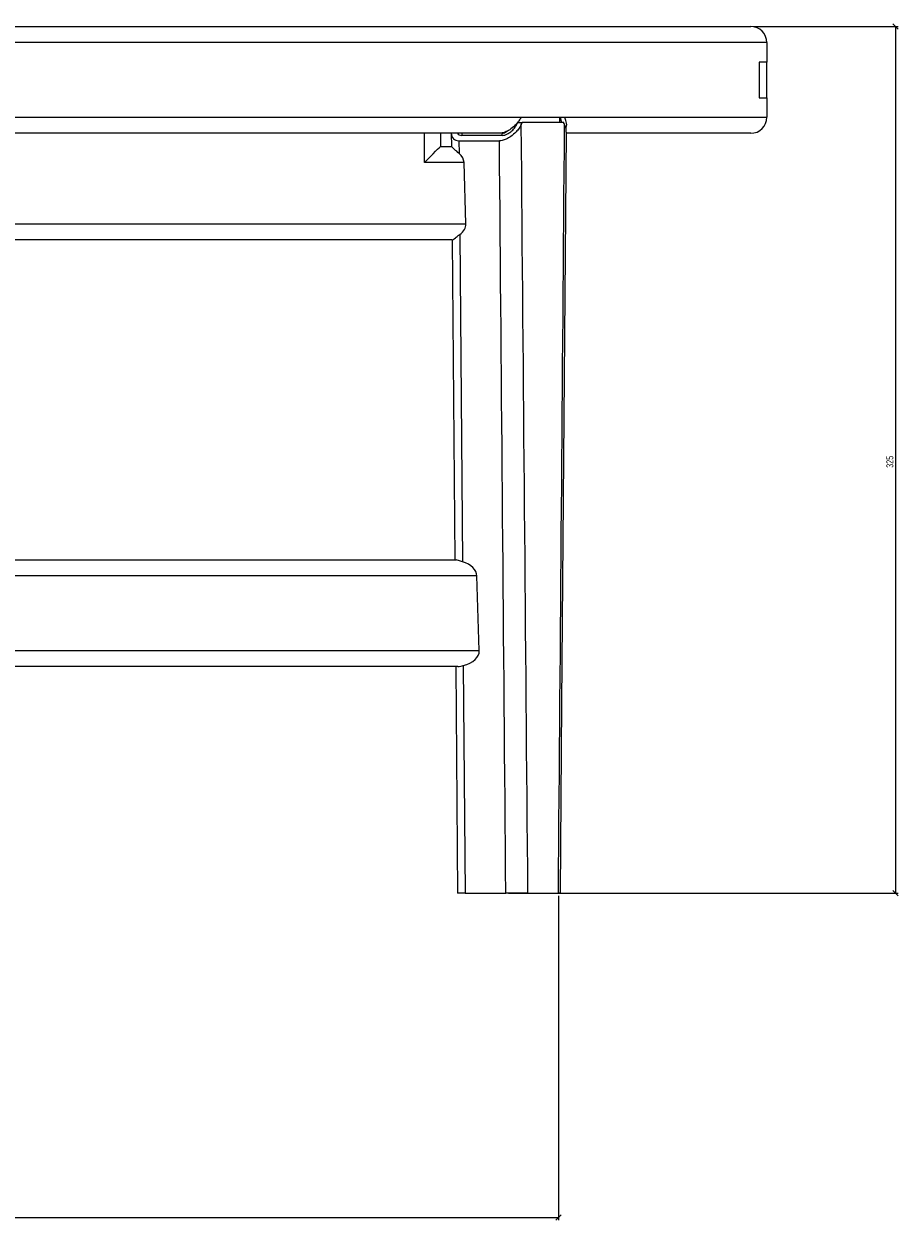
# Model space of a CAD drawing. Header units: millimetres. Extents: x 175 to 2927, y 493 to 2438.
# Tile 7 of 12: x 1146 to 1474, y 1989 to 2438. Entities that reach past the tile are written whole.
import ezdxf

# ---------------------------------------------------------------- set-up
doc = ezdxf.new("R2010")
doc.units = ezdxf.units.MM
doc.layers.add('LINHAS_LAYOUT', color=7, linetype='Continuous', lineweight=25)
doc.styles.add('SLDTEXTSTYLE0', font='TXT', dxfattribs={"width": 0.605})
doc.dimstyles.new('SLDDIMSTYLE0', dxfattribs={"dimtxt": 2.568319, "dimasz": 2, "dimexe": 0, "dimexo": 0.0625, "dimgap": 0.64208, "dimtad": 1, "dimdec": 0, "dimrnd": 1e-09, "dimzin": 12, "dimdsep": 46, "dimtxsty": 'SLDTEXTSTYLE0', "dimblk1": 'OBLIQUE', "dimblk2": 'OBLIQUE', "dimsah": 1, "dimcen": 0.09, "dimadec": 0, "dimazin": 3, "dimtfac": 1, "dimtdec": 0, "dimtofl": 0, "dimtmove": 0, "dimatfit": 3, "dimldrblk": 'OBLIQUE', "dimfxl": 0, "dimfrac": 2, "dimtolj": 1, "dimtzin": 12, "dimarcsym": 0})
doc.dimstyles.new('SLDDIMSTYLE1', dxfattribs={"dimtxt": 2.568319, "dimasz": 2, "dimexe": 0, "dimexo": 0.0625, "dimgap": 0.64208, "dimtad": 1, "dimdec": 1, "dimrnd": 1e-09, "dimzin": 12, "dimdsep": 46, "dimtxsty": 'SLDTEXTSTYLE0', "dimblk1": 'OBLIQUE', "dimblk2": 'OBLIQUE', "dimsah": 1, "dimcen": 0.09, "dimadec": 0, "dimazin": 3, "dimtfac": 1, "dimtdec": 1, "dimtofl": 0, "dimtmove": 0, "dimatfit": 3, "dimldrblk": 'OBLIQUE', "dimfxl": 0, "dimfrac": 2, "dimtolj": 1, "dimtzin": 12, "dimarcsym": 0})

# ---------------------------------------------------------------- blocks, each defined once
blk = doc.blocks.new('_OBLIQUE')
at = {"color": 0, "linetype": 'ByBlock', "lineweight": -2}
blk.add_line((-0.5, -0.5), (0.5, 0.5), dxfattribs=at)
blk = doc.blocks.new('_D')
at = {"layer": 'LINHAS_LAYOUT'}
for p, q in [((251.89, 2110.64), (251.89, 1989.11)), ((1346.44, 2110.64), (1346.44, 1989.11)), ((251.89, 1990.11), (1346.44, 1990.11))]:
    blk.add_line(p, q, dxfattribs=at)
at = {"layer": 'LINHAS_LAYOUT', "xscale": 2, "yscale": 2}
for p, rotation in [((251.89, 1990.11), 180.0000041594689), ((1346.44, 1990.11), 4.159468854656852e-06)]:
    blk.add_blockref('_OBLIQUE', p, dxfattribs=dict(at, rotation=rotation))
at = {"layer": 'LINHAS_LAYOUT', "insert": (795.25, 1993.52), "char_height": 2.646, "attachment_point": 1, "rotation": 0, "style": 'SLDTEXTSTYLE0'}
blk.add_mtext('1095', dxfattribs=at)
blk = doc.blocks.new('_D_1')
at = {"layer": 'LINHAS_LAYOUT'}
for p, q in [((1419.54, 2436.64), (1473.76, 2436.64)), ((1472.76, 2436.64), (1472.76, 2111.64)), ((1327.71, 2111.64), (1473.76, 2111.64))]:
    blk.add_line(p, q, dxfattribs=at)
at = {"layer": 'LINHAS_LAYOUT', "xscale": 2, "yscale": 2}
for p, rotation in [((1472.76, 2436.64), 90.00000000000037), ((1472.76, 2111.64), 270.0000000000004)]:
    blk.add_blockref('_OBLIQUE', p, dxfattribs=dict(at, rotation=rotation))
at = {"layer": 'LINHAS_LAYOUT', "insert": (1469.35, 2271.2), "char_height": 2.646, "attachment_point": 1, "rotation": 90, "style": 'SLDTEXTSTYLE0'}
blk.add_mtext('325', dxfattribs=at)

msp = doc.modelspace()

# ---------------------------------------------------------------- linework, layer by layer
at = {"color": 7, "linetype": 'Continuous', "lineweight": 25}
for p, q in [((1109.04, 2436.64), (1418.54, 2436.64)), ((1424.54, 2430.64), (1112.04, 2430.64)), ((1424.54, 2430.64), (1424.54, 2423.3)), ((1424.54, 2423.3), (1421.66, 2423.3)), ((1421.66, 2423.3), (1421.66, 2409.97)), ((1424.54, 2409.97), (1424.54, 2423.3)), ((1421.66, 2409.97), (1424.54, 2409.97)), ((1424.54, 2409.97), (1424.54, 2402.64)), ((1112.04, 2402.64), (1332.44, 2402.64)), ((1331.18, 2400.64), (1332.88, 2400.64)), ((1332.44, 2402.64), (1348.8, 2402.64)), ((1348.4, 2400.64), (1332.88, 2400.64)), ((1347.04, 2402.64), (1347.45, 2400.88)), ((1347.46, 2400.64), (1347.46, 2400.88)), ((1348.8, 2402.64), (1424.54, 2402.64)), ((1324.27, 2396.64), (1109.04, 2396.64)), ((1296.16, 2385.64), (1296.16, 2396.64)), ((1302.16, 2396.64), (1302.16, 2391.64)), ((1306.27, 2396.64), (1306.31, 2391.64)), ((1325.34, 2395.84), (1310.18, 2395.84)), ((1418.54, 2396.64), (1349.43, 2396.64)), ((1302.16, 2391.64), (1306.32, 2391.64)), ((1309.15, 2393.81), (1324.31, 2393.81)), ((1309.15, 2393.81), (1309.19, 2389.07)), ((1311.76, 2362.64), (1311.04, 2385.64)), ((1242.16, 2356.64), (947.08, 2356.64)), ((1306.63, 2356.64), (1242.16, 2356.64)), ((1306.6, 2356.64), (1307.58, 2236.64)), ((1309.44, 2358.66), (1310.44, 2235.97)), ((291.02, 2236.64), (1308.06, 2236.64)), ((1316.76, 2202.64), (1315.89, 2230.64)), ((1308.66, 2196.64), (290.42, 2196.64)), ((1307.91, 2196.64), (1308.61, 2111.64)), ((1310.76, 2197.06), (1311.46, 2111.64)), ((1311.46, 2111.64), (1308.61, 2111.64)), ((1311.46, 2111.64), (1326.71, 2111.64)), ((1334.99, 2111.64), (1346.44, 2111.64))]:
    msp.add_line(p, q, dxfattribs=at)
at = {"color": 8, "linetype": 'Continuous', "lineweight": 25}
for p, q in [((1310.18, 2396.64), (1310.18, 2395.84)), ((1311.04, 2385.64), (1296.16, 2385.64)), ((287.32, 2362.64), (1311.76, 2362.64)), ((1315.89, 2230.64), (283.2, 2230.64)), ((282.32, 2202.64), (1316.76, 2202.64))]:
    msp.add_line(p, q, dxfattribs=at)
at = {"color": 7, "linetype": 'Continuous', "lineweight": 25, "flags": 128}
for points in [[(1347.19, 2111.64), (1347.75, 2182.8), (1349.43, 2397.07)], [(1296.16, 2385.64), (1297.33, 2386.81), (1298.45, 2387.93), (1299.49, 2388.97), (1300.4, 2389.88), (1301.14, 2390.63), (1301.7, 2391.18), (1302.04, 2391.52), (1302.16, 2391.64)]]:
    msp.add_lwpolyline(points, dxfattribs=at)
at = {"color": 7, "linetype": 'Continuous', "lineweight": 25}
for centre, start, end in [((1418.54, 2430.64), 0, 90), ((1418.54, 2402.64), 270, 360)]:
    msp.add_arc(centre, 6, start, end, dxfattribs=at)
for centre, major_axis, ratio, start_param, end_param in [((799.54, 2398.58), (537.3, 571.91), 0.558259, 5.197493, 5.198604), ((799.54, 2478.31), (-327.6, 37823.15), 0.014072, 4.702573, 4.710195), ((799.54, 2478.31), (297.28, 37823.15), 0.014535, 4.702809, 4.710431), ((799.54, 2398.58), (-526.92, 564.44), 0.595502, 4.207089, 4.2082), ((1312.25, 2399.91), (5.15, 5.36), 0.563246, 2.618739, 3.637879), ((1312.25, 2399.91), (3.44, 3.57), 0.563246, 3.001876, 3.637879), ((797.44, 2478.24), (-324.45, 37823.15), 0.013937, 4.710091, 4.710113), ((796.4, 2478.21), (-324.45, 37823.15), 0.013937, 4.702578, 4.710038), ((1301.29, 2385.64), (9.75, -0.19), 0.614947, 0.030902, 0.638928), ((1302.01, 2362.64), (9.75, -0.19), 0.614947, 5.58974, 6.314088), ((1306.13, 2230.64), (9.75, -0.19), 0.614947, 0.030902, 1.124836), ((1307.01, 2202.64), (9.75, -0.19), 0.614947, 5.119118, 6.314088)]:
    msp.add_ellipse(centre, major_axis=major_axis, ratio=ratio, start_param=start_param, end_param=end_param, dxfattribs=at)
at = {"color": 8, "linetype": 'Continuous', "lineweight": 25}
msp.add_ellipse((799.54, 2478.31), major_axis=(296.33, 37823.15), ratio=0.014489, start_param=4.710449, end_param=4.710502, dxfattribs=at)
at = {"color": 7, "linetype": 'Continuous', "lineweight": 25}
for points, knots in [([(1332.44, 2402.64), (1332.19, 2402.19), (1331.69, 2401.29), (1330.45, 2399.78), (1328.84, 2398.33), (1326.97, 2397.24), (1325.44, 2396.71), (1324.61, 2396.66), (1324.27, 2396.64)], [0, 0, 0, 0, 0.163644, 0.332047, 0.573563, 0.753497, 0.897834, 1, 1, 1, 1]), ([(1332.52, 2399.92), (1332.26, 2399.45), (1331.73, 2398.51), (1330.46, 2396.96), (1328.84, 2395.5), (1326.99, 2394.42), (1325.47, 2393.89), (1324.65, 2393.83), (1324.31, 2393.81)], [0, 0, 0, 0, 0.1712374, 0.3423349, 0.581337, 0.7580276, 0.8986806, 1, 1, 1, 1]), ([(1325.34, 2395.84), (1325.66, 2395.87), (1326.3, 2395.93), (1327.43, 2396.4), (1328.73, 2397.25), (1329.98, 2398.49), (1330.54, 2399.45), (1330.82, 2399.92)], [0, 0, 0, 0, 0.139758, 0.278864, 0.475054, 0.747412, 1, 1, 1, 1]), ([(1349.32, 2397.07), (1349.35, 2397.33), (1349.46, 2398.22), (1349.03, 2399.22), (1348.73, 2399.92)], [0, 0, 0, 0, 0.293785, 1, 1, 1, 1]), ([(1349.17, 2398.5), (1349.23, 2398.62), (1349.64, 2399.31), (1349.5, 2400.78), (1349.01, 2402.09), (1348.8, 2402.64)], [0, 0, 0, 0, 0.100825, 0.620202, 1, 1, 1, 1]), ([(1309.19, 2389.07), (1309.18, 2389.07), (1308.56, 2389.61), (1307.6, 2390.48), (1306.69, 2391.32), (1306.36, 2391.61), (1306.33, 2391.63), (1306.32, 2391.64)], [0, 0, 0, 0, 0.004156, 0.413159, 0.684793, 0.915497, 1, 1, 1, 1]), ([(1306.63, 2356.64), (1306.74, 2356.68), (1306.95, 2356.78), (1307.87, 2357.48), (1308.78, 2358.19), (1309.4, 2358.63), (1309.44, 2358.66)], [0, 0, 0, 0, 0.2822918, 0.5629495, 0.969331, 1, 1, 1, 1]), ([(1310.44, 2235.97), (1309.93, 2236.15), (1308.93, 2236.49), (1308.34, 2236.59), (1308.06, 2236.64)], [0, 0, 0, 0, 0.520767, 1, 1, 1, 1]), ([(1308.66, 2196.64), (1309.02, 2196.68), (1309.6, 2196.75), (1310.44, 2196.97), (1310.76, 2197.06)], [0, 0, 0, 0, 0.614686, 1, 1, 1, 1]), ([(1334.99, 2111.64), (1334.59, 2111.64), (1333.78, 2111.64), (1331.97, 2111.64), (1329.96, 2111.64), (1328.13, 2111.64), (1327.12, 2111.64), (1326.71, 2111.64)], [0, 0, 0, 0, 0.213418, 0.426832, 0.64024, 0.853611, 1, 1, 1, 1]), ([(1347.14, 2111.64), (1347.12, 2111.64), (1347.09, 2111.64), (1346.64, 2111.64), (1346.44, 2111.64)], [0, 0, 0, 0, 0.54225, 1, 1, 1, 1])]:
    msp.add_open_spline(points, degree=3, knots=knots, dxfattribs=at)
at = {"color": 8, "linetype": 'Continuous', "lineweight": 25}
for points, knots in [([(1347.02, 2402.64), (1347.23, 2401.96), (1347.44, 2401.28), (1347.42, 2400.64), (1347.42, 2400.64)], [0, 0, 0, 0, 0.994347, 1, 1, 1, 1]), ([(1325.34, 2396.67), (1325.47, 2396.68), (1325.75, 2396.7), (1326.34, 2396.88), (1326.89, 2397.12), (1327.2, 2397.43), (1327.27, 2397.5)], [0, 0, 0, 0, 0.208146, 0.423476, 0.869106, 1, 1, 1, 1])]:
    msp.add_open_spline(points, degree=3, knots=knots, dxfattribs=at)

# ---------------------------------------------------------------- dimensions: what is measured, and where the dimension line sits
at = {"layer": 'LINHAS_LAYOUT'}
for base, p1, p2, angle, dimstyle, picture, middle in [((1472.76, 2111.64), (1418.54, 2436.64), (1326.71, 2111.64), 90, 'SLDDIMSTYLE1', '_D_1', (1472.76, 2274.14)), ((1346.44, 1990.11), (251.89, 2111.64), (1346.44, 2111.64), 0, 'SLDDIMSTYLE0', '_D', (799.17, 1990.11))]:
    dim = msp.add_linear_dim(base=base, p1=p1, p2=p2, angle=angle, dimstyle=dimstyle, dxfattribs=at)
    dim.commit()
    dim.dimension.update_dxf_attribs({"geometry": picture, "text_midpoint": middle, "dimtype": 160})

doc.saveas('drawing.dxf')
